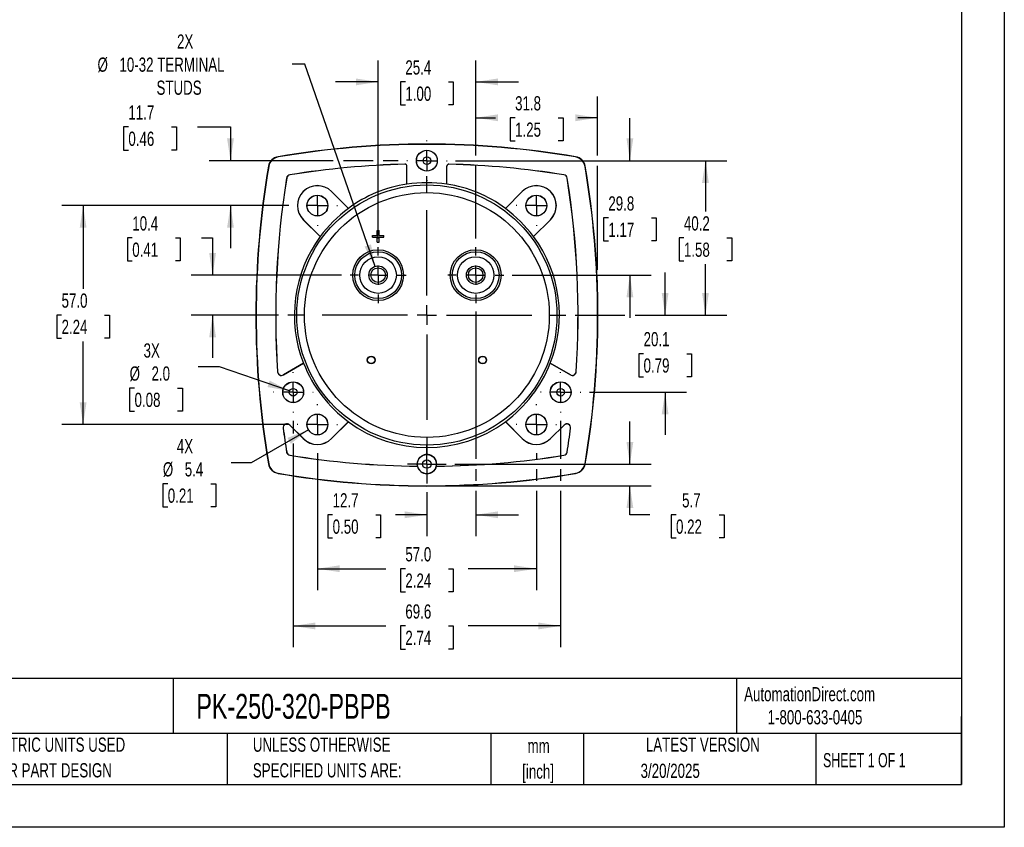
# Model space of a CAD drawing. Header units: millimetres. Extents: x 0 to 489, y 0 to 378.
# Tile 9 of 16: x 233 to 489, y 0 to 210. Entities that reach past the tile are written whole.
import ezdxf

# ---------------------------------------------------------------- set-up
doc = ezdxf.new("R2010")
doc.units = ezdxf.units.MM
doc.header["$LTSCALE"] = 1.75
doc.linetypes.add('CENTERX2', pattern=[20.32, 12.7, -2.54, 2.54, -2.54])
doc.layers.add('CENTER', color=40, linetype='CENTERX2')
doc.layers.add('DIMENSIONS', color=140, linetype='Continuous', lineweight=25)
doc.layers.add('TEXT', color=140, linetype='Continuous', lineweight=25)
doc.styles.add('SLDTEXTSTYLE0', font='TXT', dxfattribs={"width": 0.7})
doc.styles.add('SLDTEXTSTYLE1', font='TXT', dxfattribs={"width": 0.65})
doc.dimstyles.new('SLDDIMSTYLE0', dxfattribs={"dimtxt": 3.776514, "dimasz": 5.7785, "dimexe": 0, "dimexo": 0.0625, "dimgap": 0.944128, "dimtad": 0, "dimtih": 1, "dimtoh": 1, "dimrnd": 1e-09, "dimzin": 4, "dimdsep": 46, "dimtxsty": 'SLDTEXTSTYLE0', "dimsah": 1, "dimcen": 0.09, "dimadec": 0, "dimazin": 1, "dimtfac": 1, "dimtofl": 0, "dimtmove": 0, "dimatfit": 3, "dimfxl": 0, "dimfrac": 2, "dimtolj": 1, "dimtzin": 12, "dimarcsym": 0})
doc.dimstyles.new('SLDDIMSTYLE2', dxfattribs={"dimtxt": 3.776514, "dimasz": 5.7785, "dimexe": 0, "dimexo": 0.0625, "dimgap": 0.944128, "dimtad": 0, "dimtih": 1, "dimtoh": 1, "dimrnd": 1e-09, "dimzin": 12, "dimdsep": 46, "dimtxsty": 'SLDTEXTSTYLE0', "dimsah": 1, "dimcen": 0.09, "dimadec": 0, "dimazin": 3, "dimtfac": 1, "dimtmove": 0, "dimatfit": 0, "dimfxl": 0, "dimfrac": 2, "dimtolj": 1, "dimtzin": 12, "dimarcsym": 0})
doc.dimstyles.new('SLDDIMSTYLE3', dxfattribs={"dimtxt": 3.776514, "dimasz": 5.7785, "dimexe": 0, "dimexo": 0.0625, "dimgap": 0.944128, "dimtad": 0, "dimtih": 1, "dimtoh": 1, "dimrnd": 1e-09, "dimzin": 12, "dimdsep": 46, "dimtxsty": 'SLDTEXTSTYLE0', "dimsah": 1, "dimcen": 0.09, "dimadec": 0, "dimazin": 3, "dimtfac": 1, "dimtofl": 0, "dimtmove": 0, "dimatfit": 3, "dimfxl": 0, "dimfrac": 2, "dimtolj": 1, "dimtzin": 12, "dimarcsym": 0})
doc.dimstyles.new('SLDDIMSTYLE4', dxfattribs={"dimtxt": 3.776514, "dimasz": 5.7785, "dimexe": 0, "dimexo": 0.0625, "dimgap": 0.944128, "dimtad": 0, "dimtih": 1, "dimtoh": 1, "dimrnd": 1e-09, "dimzin": 12, "dimdsep": 46, "dimtxsty": 'SLDTEXTSTYLE0', "dimsah": 1, "dimcen": 0, "dimadec": 0, "dimazin": 3, "dimtfac": 1, "dimtofl": 0, "dimtmove": 0, "dimatfit": 3, "dimfxl": 0, "dimfrac": 2, "dimtolj": 1, "dimtzin": 12, "dimarcsym": 0})
doc.dimstyles.new('SLDDIMSTYLE5', dxfattribs={"dimtxt": 3.776514, "dimasz": 5.7785, "dimexe": 0, "dimexo": 0.0625, "dimgap": 0.944128, "dimtad": 0, "dimtih": 1, "dimtoh": 1, "dimrnd": 1e-09, "dimzin": 12, "dimdsep": 46, "dimtxsty": 'SLDTEXTSTYLE0', "dimsah": 1, "dimcen": 0, "dimadec": 0, "dimazin": 3, "dimtfac": 1, "dimtofl": 0, "dimtmove": 0, "dimatfit": 3, "dimfxl": 0, "dimfrac": 2, "dimtolj": 1, "dimtzin": 12, "dimarcsym": 0})
doc.dimstyles.new('SLDDIMSTYLE6', dxfattribs={"dimtxt": 3.776514, "dimasz": 5.7785, "dimexe": 0, "dimexo": 0.0625, "dimgap": 0.944128, "dimtad": 0, "dimtih": 1, "dimtoh": 1, "dimrnd": 1e-09, "dimzin": 4, "dimdsep": 46, "dimtxsty": 'SLDTEXTSTYLE0', "dimsah": 1, "dimcen": 0, "dimadec": 0, "dimazin": 1, "dimtfac": 1, "dimtofl": 0, "dimtmove": 0, "dimatfit": 3, "dimfxl": 0, "dimfrac": 2, "dimtolj": 1, "dimtzin": 12, "dimarcsym": 0})

# ---------------------------------------------------------------- blocks, each defined once
blk = doc.blocks.new('SW_NOTE_0_1')
at = {"layer": 'TEXT', "color": 0, "linetype": 'CENTERX2', "lineweight": 18, "char_height": 3.704, "attachment_point": 2, "style": 'SLDTEXTSTYLE0'}
for s, insert in [('mm', (4.98, 4.77)), ('[inch]', (4.83, -1.91))]:
    blk.add_mtext(s, dxfattribs=dict(at, insert=insert))
blk = doc.blocks.new('SW_NOTE_0_2')
at = {"layer": 'TEXT', "color": 0, "linetype": 'CENTERX2', "lineweight": 18, "char_height": 3.7042, "attachment_point": 1, "style": 'SLDTEXTSTYLE0'}
for s, insert in [('UNLESS OTHERWISE', (0, 4.77)), ('SPECIFIED UNITS ARE:', (0, -1.91))]:
    blk.add_mtext(s, dxfattribs=dict(at, insert=insert))
blk = doc.blocks.new('SW_NOTE_0_6')
at = {"layer": 'TEXT', "color": 0, "linetype": 'CENTERX2', "lineweight": 18, "char_height": 3.7042, "attachment_point": 1, "style": 'SLDTEXTSTYLE0'}
for s, insert in [('METRIC UNITS USED', (0, 4.77)), ('FOR PART DESIGN', (0, -1.91))]:
    blk.add_mtext(s, dxfattribs=dict(at, insert=insert))
blk = doc.blocks.new('_D_11')
at = {"layer": 'DIMENSIONS'}
for p, q in [((325.93, 153.29), (325.93, 199.65)), ((351.33, 174.91), (351.33, 199.65)), ((325.93, 194.09), (314.82, 194.09)), ((333.02, 194.09), (331.75, 194.09)), ((331.75, 194.09), (331.75, 188.09)), ((344.24, 194.09), (345.51, 194.09)), ((345.51, 194.09), (345.51, 188.09)), ((351.33, 194.09), (362.44, 194.09)), ((331.75, 188.09), (333.02, 188.09)), ((345.51, 188.09), (344.24, 188.09)), ((351.33, 153.29), (351.33, 172.25))]:
    blk.add_line(p, q, dxfattribs=at)
for points in [[(325.93, 194.09), (320.15, 194.98), (320.15, 193.2)], [(351.33, 194.09), (357.11, 193.2), (357.11, 194.98)]]:
    blk.add_solid(points, dxfattribs=at)
at = {"layer": 'DIMENSIONS', "char_height": 3.704, "attachment_point": 1, "style": 'SLDTEXTSTYLE0'}
for s, insert in [('25.4', (333.02, 199.71)), ('1.00', (333.02, 192.87))]:
    blk.add_mtext(s, dxfattribs=dict(at, insert=insert))
blk = doc.blocks.new('_D_12')
at = {"layer": 'DIMENSIONS'}
for p, q in [((351.33, 174.91), (351.33, 190.3)), ((383.08, 174.91), (383.08, 190.3)), ((351.33, 184.75), (356.48, 184.75)), ((361.59, 184.75), (360.32, 184.75)), ((360.32, 184.75), (360.32, 178.74)), ((372.82, 184.75), (374.08, 184.75)), ((374.08, 184.75), (374.08, 178.74)), ((383.08, 184.75), (377.93, 184.75)), ((360.32, 178.74), (361.59, 178.74)), ((374.08, 178.74), (372.82, 178.74)), ((351.33, 153.29), (351.33, 172.25)), ((383.08, 145.11), (383.08, 172.25)), ((383.08, 135.6), (383.08, 142.45))]:
    blk.add_line(p, q, dxfattribs=at)
for points in [[(351.33, 184.75), (357.11, 183.86), (357.11, 185.64)], [(383.08, 184.75), (377.3, 185.64), (377.3, 183.86)]]:
    blk.add_solid(points, dxfattribs=at)
at = {"layer": 'DIMENSIONS', "char_height": 3.704, "attachment_point": 1, "style": 'SLDTEXTSTYLE0'}
for s, insert in [('31.8', (361.59, 190.37)), ('1.25', (361.59, 183.52))]:
    blk.add_mtext(s, dxfattribs=dict(at, insert=insert))
blk = doc.blocks.new('_D_13')
at = {"layer": 'DIMENSIONS'}
for p, q in [((346.09, 173.58), (416.7, 173.58)), ((411.15, 173.58), (411.15, 160.33)), ((405.54, 153.48), (404.27, 153.48)), ((404.27, 153.48), (404.27, 147.48)), ((416.76, 153.48), (418.03, 153.48)), ((418.03, 153.48), (418.03, 147.48)), ((404.27, 147.48), (405.54, 147.48)), ((411.15, 133.38), (411.15, 146.63)), ((418.03, 147.48), (416.76, 147.48)), ((377.26, 133.38), (390.15, 133.38)), ((392.82, 133.38), (416.7, 133.38))]:
    blk.add_line(p, q, dxfattribs=at)
for points in [[(411.15, 173.58), (410.26, 167.8), (412.04, 167.8)], [(411.15, 133.38), (412.04, 139.16), (410.26, 139.16)]]:
    blk.add_solid(points, dxfattribs=at)
at = {"layer": 'DIMENSIONS', "char_height": 3.704, "attachment_point": 1, "style": 'SLDTEXTSTYLE0'}
for s, insert in [('40.2', (405.54, 159.1)), ('1.58', (405.54, 152.25))]:
    blk.add_mtext(s, dxfattribs=dict(at, insert=insert))
blk = doc.blocks.new('_D_14')
at = {"layer": 'DIMENSIONS'}
for p, q in [((391.48, 94.58), (391.48, 105.69)), ((345.91, 94.58), (397.04, 94.58)), ((340.85, 88.93), (397.04, 88.93)), ((391.48, 81.38), (391.48, 88.93)), ((396.68, 81.38), (391.48, 81.38)), ((403.49, 81.38), (402.22, 81.38)), ((402.22, 81.38), (402.22, 75.37)), ((414.71, 81.38), (415.98, 81.38)), ((415.98, 81.38), (415.98, 75.37)), ((402.22, 75.37), (403.49, 75.37)), ((415.98, 75.37), (414.71, 75.37))]:
    blk.add_line(p, q, dxfattribs=at)
for points in [[(391.48, 94.58), (392.37, 100.36), (390.59, 100.36)], [(391.48, 88.93), (390.59, 83.15), (392.37, 83.15)]]:
    blk.add_solid(points, dxfattribs=at)
at = {"layer": 'DIMENSIONS', "char_height": 3.704, "attachment_point": 1, "style": 'SLDTEXTSTYLE0'}
for s, insert in [('5.7', (405.06, 87)), ('0.22', (403.49, 80.15))]:
    blk.add_mtext(s, dxfattribs=dict(at, insert=insert))
blk = doc.blocks.new('_D_15')
at = {"layer": 'DIMENSIONS'}
for p, q in [((303.81, 105.82), (303.81, 102.57)), ((373.44, 105.8), (373.44, 95.91)), ((303.81, 99.9), (303.81, 46.87)), ((373.44, 93.25), (373.44, 90.26)), ((373.44, 87.6), (373.44, 46.87)), ((303.81, 52.43), (327.9, 52.43)), ((333.02, 52.43), (331.75, 52.43)), ((331.75, 52.43), (331.75, 46.43)), ((344.24, 52.43), (345.51, 52.43)), ((345.51, 52.43), (345.51, 46.43)), ((373.44, 52.43), (349.36, 52.43)), ((331.75, 46.43), (333.02, 46.43)), ((345.51, 46.43), (344.24, 46.43))]:
    blk.add_line(p, q, dxfattribs=at)
for points in [[(303.81, 52.43), (309.59, 51.54), (309.59, 53.32)], [(373.44, 52.43), (367.66, 53.32), (367.66, 51.54)]]:
    blk.add_solid(points, dxfattribs=at)
at = {"layer": 'DIMENSIONS', "char_height": 3.704, "attachment_point": 1, "style": 'SLDTEXTSTYLE0'}
for s, insert in [('69.6', (333.02, 58.05)), ('2.74', (333.02, 51.2))]:
    blk.add_mtext(s, dxfattribs=dict(at, insert=insert))
blk = doc.blocks.new('_D_16')
at = {"layer": 'DIMENSIONS'}
for p, q in [((260.91, 182.36), (259.64, 182.36)), ((259.64, 182.36), (259.64, 176.36)), ((272.13, 182.36), (273.4, 182.36)), ((273.4, 182.36), (273.4, 176.36)), ((278.94, 182.36), (287.5, 182.36)), ((287.5, 182.36), (287.5, 173.58)), ((259.64, 176.36), (260.91, 176.36)), ((273.4, 176.36), (272.13, 176.36)), ((314.22, 173.58), (281.94, 173.58)), ((324.6, 173.58), (316.89, 173.58)), ((331.17, 173.58), (327.26, 173.58)), ((302.65, 161.88), (281.94, 161.88)), ((287.5, 161.88), (287.5, 150.77))]:
    blk.add_line(p, q, dxfattribs=at)
for points in [[(287.5, 173.58), (288.39, 179.36), (286.61, 179.36)], [(287.5, 161.88), (286.61, 156.1), (288.39, 156.1)]]:
    blk.add_solid(points, dxfattribs=at)
at = {"layer": 'DIMENSIONS', "char_height": 3.704, "attachment_point": 1, "style": 'SLDTEXTSTYLE0'}
for s, insert in [('11.7', (260.91, 187.98)), ('0.46', (260.91, 181.14))]:
    blk.add_mtext(s, dxfattribs=dict(at, insert=insert))
blk = doc.blocks.new('_D_17')
at = {"layer": 'DIMENSIONS'}
for p, q in [((310.13, 97.4), (310.13, 61.78)), ((367.13, 97.4), (367.13, 95.91)), ((367.13, 93.25), (367.13, 90.26)), ((367.13, 87.6), (367.13, 61.78)), ((310.13, 67.33), (327.9, 67.33)), ((333.02, 67.33), (331.75, 67.33)), ((331.75, 67.33), (331.75, 61.33)), ((344.24, 67.33), (345.51, 67.33)), ((345.51, 67.33), (345.51, 61.33)), ((367.13, 67.33), (349.36, 67.33)), ((331.75, 61.33), (333.02, 61.33)), ((345.51, 61.33), (344.24, 61.33))]:
    blk.add_line(p, q, dxfattribs=at)
for points in [[(310.13, 67.33), (315.91, 66.45), (315.91, 68.22)], [(367.13, 67.33), (361.35, 68.22), (361.35, 66.45)]]:
    blk.add_solid(points, dxfattribs=at)
at = {"layer": 'DIMENSIONS', "char_height": 3.704, "attachment_point": 1, "style": 'SLDTEXTSTYLE0'}
for s, insert in [('57.0', (333.02, 72.95)), ('2.24', (333.02, 66.11))]:
    blk.add_mtext(s, dxfattribs=dict(at, insert=insert))
blk = doc.blocks.new('_D_18')
at = {"layer": 'DIMENSIONS'}
for p, q in [((351.33, 134.27), (351.33, 95.91)), ((351.33, 93.25), (351.33, 90.26)), ((338.63, 87.3), (338.63, 75.82)), ((351.33, 87.6), (351.33, 75.82)), ((314.09, 81.38), (312.83, 81.38)), ((312.83, 81.38), (312.83, 75.37)), ((325.32, 81.38), (326.58, 81.38)), ((326.58, 81.38), (326.58, 75.37)), ((338.63, 81.38), (330.43, 81.38)), ((351.33, 81.38), (362.44, 81.38)), ((312.83, 75.37), (314.09, 75.37)), ((326.58, 75.37), (325.32, 75.37))]:
    blk.add_line(p, q, dxfattribs=at)
for points in [[(338.63, 81.38), (332.85, 82.26), (332.85, 80.49)], [(351.33, 81.38), (357.11, 80.49), (357.11, 82.26)]]:
    blk.add_solid(points, dxfattribs=at)
at = {"layer": 'DIMENSIONS', "char_height": 3.704, "attachment_point": 1, "style": 'SLDTEXTSTYLE0'}
for s, insert in [('12.7', (314.09, 87)), ('0.50', (314.09, 80.15))]:
    blk.add_mtext(s, dxfattribs=dict(at, insert=insert))
blk = doc.blocks.new('_D_19')
at = {"layer": 'DIMENSIONS'}
for p, q in [((306.83, 198.67), (303.59, 198.67)), ((325.14, 146.05), (306.83, 198.67))]:
    blk.add_line(p, q, dxfattribs=at)
blk.add_solid([(325.14, 146.05), (324.08, 151.8), (322.4, 151.21)], dxfattribs=at)
at = {"layer": 'DIMENSIONS', "attachment_point": 1, "style": 'SLDTEXTSTYLE0'}
for s, insert, char_height in [('2X', (273.58, 206.45), 3.704), ('%%c', (252.88, 200.44), 3.704), ('10-32 TERMINAL', (258.59, 200.44), 3.7042), ('STUDS', (268.24, 194.44), 3.704)]:
    blk.add_mtext(s, dxfattribs=dict(at, insert=insert, char_height=char_height))
blk = doc.blocks.new('_D_20')
at = {"layer": 'DIMENSIONS'}
for p, q in [((307.77, 103.52), (292.9, 94.93)), ((292.9, 94.93), (287.71, 94.93)), ((271.17, 89.45), (269.9, 89.45)), ((269.9, 89.45), (269.9, 83.45)), ((282.39, 89.45), (283.66, 89.45)), ((283.66, 89.45), (283.66, 83.45)), ((269.9, 83.45), (271.17, 83.45)), ((283.66, 83.45), (282.39, 83.45))]:
    blk.add_line(p, q, dxfattribs=at)
blk.add_solid([(307.77, 103.52), (302.33, 101.4), (303.21, 99.86)], dxfattribs=at)
at = {"layer": 'DIMENSIONS', "char_height": 3.704, "attachment_point": 1, "style": 'SLDTEXTSTYLE0'}
for s, insert in [('4X', (273.52, 101.07)), ('%%c', (269.89, 95.07)), ('5.4', (275.59, 95.07)), ('0.21', (271.17, 88.22))]:
    blk.add_mtext(s, dxfattribs=dict(at, insert=insert))
blk = doc.blocks.new('_D_21')
at = {"layer": 'DIMENSIONS'}
for p, q in [((391.48, 173.58), (391.48, 184.69)), ((346.09, 173.58), (397.04, 173.58)), ((385.87, 158.68), (384.6, 158.68)), ((384.6, 158.68), (384.6, 152.68)), ((397.09, 158.68), (398.36, 158.68)), ((398.36, 158.68), (398.36, 152.68)), ((384.6, 152.68), (385.87, 152.68)), ((398.36, 152.68), (397.09, 152.68)), ((360.84, 143.78), (397.04, 143.78)), ((391.48, 143.78), (391.48, 132.67))]:
    blk.add_line(p, q, dxfattribs=at)
for points in [[(391.48, 173.58), (392.37, 179.36), (390.59, 179.36)], [(391.48, 143.78), (390.59, 138), (392.37, 138)]]:
    blk.add_solid(points, dxfattribs=at)
at = {"layer": 'DIMENSIONS', "char_height": 3.704, "attachment_point": 1, "style": 'SLDTEXTSTYLE0'}
for s, insert in [('29.8', (385.87, 164.3)), ('1.17', (385.87, 157.45))]:
    blk.add_mtext(s, dxfattribs=dict(at, insert=insert))
blk = doc.blocks.new('_D_22')
at = {"layer": 'DIMENSIONS'}
for p, q in [((302.65, 161.88), (243.57, 161.88)), ((249.13, 161.88), (249.13, 140.23)), ((243.52, 133.38), (242.25, 133.38)), ((242.25, 133.38), (242.25, 127.38)), ((254.74, 133.38), (256.01, 133.38)), ((256.01, 133.38), (256.01, 127.38)), ((242.25, 127.38), (243.52, 127.38)), ((249.13, 104.88), (249.13, 126.53)), ((256.01, 127.38), (254.74, 127.38)), ((302.65, 104.88), (243.57, 104.88))]:
    blk.add_line(p, q, dxfattribs=at)
for points in [[(249.13, 161.88), (248.24, 156.1), (250.02, 156.1)], [(249.13, 104.88), (250.02, 110.66), (248.24, 110.66)]]:
    blk.add_solid(points, dxfattribs=at)
at = {"layer": 'DIMENSIONS', "char_height": 3.704, "attachment_point": 1, "style": 'SLDTEXTSTYLE0'}
for s, insert in [('57.0', (243.52, 139)), ('2.24', (243.52, 132.15))]:
    blk.add_mtext(s, dxfattribs=dict(at, insert=insert))
blk = doc.blocks.new('_D_23')
at = {"layer": 'DIMENSIONS'}
for p, q in [((261.93, 153.48), (260.66, 153.48)), ((260.66, 153.48), (260.66, 147.48)), ((273.15, 153.48), (274.42, 153.48)), ((274.42, 153.48), (274.42, 147.48)), ((279.96, 153.48), (282.84, 153.48)), ((282.84, 153.48), (282.84, 143.78)), ((260.66, 147.48), (261.93, 147.48)), ((274.42, 147.48), (273.15, 147.48)), ((316.42, 143.78), (277.28, 143.78)), ((299.99, 133.38), (277.28, 133.38)), ((282.84, 133.38), (282.84, 122.27))]:
    blk.add_line(p, q, dxfattribs=at)
for points in [[(282.84, 143.78), (283.73, 149.56), (281.95, 149.56)], [(282.84, 133.38), (281.95, 127.6), (283.73, 127.6)]]:
    blk.add_solid(points, dxfattribs=at)
at = {"layer": 'DIMENSIONS', "char_height": 3.704, "attachment_point": 1, "style": 'SLDTEXTSTYLE0'}
for s, insert in [('10.4', (261.93, 159.1)), ('0.41', (261.93, 152.25))]:
    blk.add_mtext(s, dxfattribs=dict(at, insert=insert))
blk = doc.blocks.new('_D_24')
at = {"layer": 'DIMENSIONS'}
for p, q in [((400.65, 133.38), (400.65, 144.49)), ((377.26, 133.38), (390.15, 133.38)), ((392.82, 133.38), (406.2, 133.38)), ((395.04, 123.33), (393.77, 123.33)), ((393.77, 123.33), (393.77, 117.33)), ((406.26, 123.33), (407.53, 123.33)), ((407.53, 123.33), (407.53, 117.33)), ((393.77, 117.33), (395.04, 117.33)), ((407.53, 117.33), (406.26, 117.33)), ((380.93, 113.28), (406.2, 113.28)), ((400.65, 113.28), (400.65, 102.17))]:
    blk.add_line(p, q, dxfattribs=at)
for points in [[(400.65, 133.38), (401.54, 139.16), (399.76, 139.16)], [(400.65, 113.28), (399.76, 107.5), (401.54, 107.5)]]:
    blk.add_solid(points, dxfattribs=at)
at = {"layer": 'DIMENSIONS', "char_height": 3.704, "attachment_point": 1, "style": 'SLDTEXTSTYLE0'}
for s, insert in [('20.1', (395.04, 128.95)), ('0.79', (395.04, 122.1))]:
    blk.add_mtext(s, dxfattribs=dict(at, insert=insert))
blk = doc.blocks.new('_D_25')
at = {"layer": 'DIMENSIONS'}
for p, q in [((284.65, 119.87), (279.06, 119.87)), ((302.87, 113.61), (284.65, 119.87)), ((262.52, 114.39), (261.25, 114.39)), ((261.25, 114.39), (261.25, 108.39)), ((273.74, 114.39), (275.01, 114.39)), ((275.01, 114.39), (275.01, 108.39)), ((261.25, 108.39), (262.52, 108.39)), ((275.01, 108.39), (273.74, 108.39))]:
    blk.add_line(p, q, dxfattribs=at)
blk.add_solid([(302.87, 113.61), (297.69, 116.33), (297.12, 114.64)], dxfattribs=at)
at = {"layer": 'DIMENSIONS', "char_height": 3.704, "attachment_point": 1, "style": 'SLDTEXTSTYLE0'}
for s, insert in [('3X', (264.87, 126.01)), ('%%c', (261.24, 120.01)), ('2.0', (266.94, 120.01)), ('0.08', (262.52, 113.16))]:
    blk.add_mtext(s, dxfattribs=dict(at, insert=insert))
blk = doc.blocks.new('SW_CENTERMARKSYMBOL_0')
at = {"layer": 'CENTER', "color": 0}
for p, q in [((0, 5.08), (0, 36.41)), ((-5.08, 0), (-36.41, 0)), ((0, 0), (-2.54, 0)), ((0, 0), (0, 2.54)), ((0, 0), (0, -2.54)), ((0, 0), (2.54, 0)), ((5.08, 0), (36.41, 0)), ((0, -5.08), (0, -36.41))]:
    blk.add_line(p, q, dxfattribs=at)
blk = doc.blocks.new('SW_CENTERMARKSYMBOL_1')
at = {"layer": 'CENTER', "color": 0}
for p, q in [((0, 5.08), (0, 7.29)), ((-5.08, 0), (-7.29, 0)), ((0, 0), (-2.54, 0)), ((0, 0), (0, 2.54)), ((0, 0), (0, -2.54)), ((0, 0), (2.54, 0)), ((5.08, 0), (7.29, 0)), ((0, -5.08), (0, -7.29))]:
    blk.add_line(p, q, dxfattribs=at)
blk = doc.blocks.new('SW_CENTERMARKSYMBOL_2')
at = {"layer": 'CENTER', "color": 0}
for p, q in [((0, 5.08), (0, 7.29)), ((-5.08, 0), (-7.29, 0)), ((0, 0), (-2.54, 0)), ((0, 0), (0, 2.54)), ((0, 0), (0, -2.54)), ((0, 0), (2.54, 0)), ((5.08, 0), (7.29, 0)), ((0, -5.08), (0, -7.29))]:
    blk.add_line(p, q, dxfattribs=at)
blk = doc.blocks.new('SW_CENTERMARKSYMBOL_3')
at = {"layer": 'CENTER', "color": 0}
for p, q in [((0, 5.08), (0, 5.26)), ((-5.08, 0), (-5.26, 0)), ((0, 0), (-2.54, 0)), ((0, 0), (0, 2.54)), ((0, 0), (0, -2.54)), ((0, 0), (2.54, 0)), ((5.08, 0), (5.26, 0)), ((0, -5.08), (0, -5.26))]:
    blk.add_line(p, q, dxfattribs=at)
blk = doc.blocks.new('SW_CENTERMARKSYMBOL_4')
at = {"layer": 'CENTER', "color": 0}
for p, q in [((0, 5.08), (0, 5.24)), ((-5.08, 0), (-5.24, 0)), ((0, 0), (-2.54, 0)), ((0, 0), (0, 2.54)), ((0, 0), (0, -2.54)), ((0, 0), (2.54, 0)), ((5.08, 0), (5.24, 0)), ((0, -5.08), (0, -5.24))]:
    blk.add_line(p, q, dxfattribs=at)
blk = doc.blocks.new('SW_CENTERMARKSYMBOL_5')
at = {"layer": 'CENTER', "color": 0}
for p, q in [((0, 5.08), (0, 5.26)), ((-5.08, 0), (-5.26, 0)), ((0, 0), (-2.54, 0)), ((0, 0), (0, 2.54)), ((0, 0), (0, -2.54)), ((0, 0), (2.54, 0)), ((5.08, 0), (5.26, 0)), ((0, -5.08), (0, -5.26))]:
    blk.add_line(p, q, dxfattribs=at)
blk = doc.blocks.new('SW_CENTERMARKSYMBOL_6')
at = {"layer": 'CENTER', "color": 0}
for p, q in [((0, 5.08), (0, 5.26)), ((-5.08, 0), (-5.26, 0)), ((0, 0), (-2.54, 0)), ((0, 0), (0, 2.54)), ((0, 0), (0, -2.54)), ((0, 0), (2.54, 0)), ((5.08, 0), (5.26, 0)), ((0, -5.08), (0, -5.26))]:
    blk.add_line(p, q, dxfattribs=at)
blk = doc.blocks.new('SW_CENTERMARKSYMBOL_7')
at = {"layer": 'CENTER', "color": 0}
for p, q in [((0, 5.08), (0, 5.24)), ((-5.08, 0), (-5.24, 0)), ((0, 0), (-2.54, 0)), ((0, 0), (0, 2.54)), ((0, 0), (0, -2.54)), ((0, 0), (2.54, 0)), ((5.08, 0), (5.24, 0)), ((0, -5.08), (0, -5.24))]:
    blk.add_line(p, q, dxfattribs=at)
blk = doc.blocks.new('SW_CENTERMARKSYMBOL_8')
at = {"layer": 'CENTER', "color": 0}
for p, q in [((0, 5.08), (0, 5.26)), ((-5.08, 0), (-5.26, 0)), ((0, 0), (-2.54, 0)), ((0, 0), (0, 2.54)), ((0, 0), (0, -2.54)), ((0, 0), (2.54, 0)), ((5.08, 0), (5.26, 0)), ((0, -5.08), (0, -5.26))]:
    blk.add_line(p, q, dxfattribs=at)
blk = doc.blocks.new('SW_CENTERMARKSYMBOL_9')
at = {"layer": 'CENTER', "color": 0}
for p, q in [((0, 2.54), (0, 5.06)), ((-2.54, 0), (-5.06, 0)), ((0, 0), (-2.54, 0)), ((0, 0), (0, 2.54)), ((0, 0), (0, -2.54)), ((0, 0), (2.54, 0)), ((2.54, 0), (5.06, 0)), ((0, -2.54), (0, -5.06))]:
    blk.add_line(p, q, dxfattribs=at)
blk = doc.blocks.new('SW_CENTERMARKSYMBOL_10')
at = {"layer": 'CENTER', "color": 0}
for p, q in [((0, 5.08), (0, 5.26)), ((-5.08, 0), (-5.26, 0)), ((0, 0), (-2.54, 0)), ((0, 0), (0, 2.54)), ((0, 0), (0, -2.54)), ((0, 0), (2.54, 0)), ((5.08, 0), (5.26, 0)), ((0, -5.08), (0, -5.26))]:
    blk.add_line(p, q, dxfattribs=at)

msp = doc.modelspace()

# ---------------------------------------------------------------- linework, layer by layer
at = {"color": 7, "linetype": 'Continuous'}
for p, q in [((488.954, 377.83), (488.954, 0.005)), ((488.954, 0.005), (0.004, 0.005))]:
    msp.add_line(p, q, dxfattribs=at)
for p, q in [((299.913, 174.548), (299.902, 174.616)), ((377.345, 174.548), (377.357, 174.616)), ((297.393, 172.108), (297.461, 172.096)), ((332.916, 172.675), (332.917, 172.658)), ((333.447, 172.158), (333.429, 172.158)), ((333.429, 167.482), (333.429, 172.158)), ((333.447, 167.45), (333.447, 172.158)), ((343.812, 167.45), (343.812, 172.158)), ((343.829, 172.158), (343.812, 172.158)), ((343.829, 167.482), (343.829, 172.158)), ((344.342, 172.658), (344.342, 172.675)), ((379.797, 172.096), (379.865, 172.108)), ((302.955, 169.883), (302.952, 169.9)), ((374.306, 169.9), (374.303, 169.883)), ((302.109, 169.057), (302.126, 169.054)), ((333.447, 167.45), (333.429, 167.482)), ((343.829, 167.482), (343.812, 167.45)), ((375.132, 169.054), (375.149, 169.057)), ((313.806, 165.557), (313.794, 165.545)), ((318.203, 161.136), (313.794, 165.545)), ((313.806, 165.557), (318.192, 161.171)), ((359.055, 161.136), (363.464, 165.545)), ((359.066, 161.171), (363.452, 165.557)), ((363.464, 165.545), (363.452, 165.557)), ((318.192, 161.171), (318.203, 161.136)), ((359.055, 161.136), (359.066, 161.171)), ((306.464, 158.216), (306.452, 158.203)), ((310.838, 153.817), (306.452, 158.203)), ((310.874, 153.806), (306.464, 158.216)), ((366.385, 153.806), (370.794, 158.216)), ((370.806, 158.203), (366.42, 153.817)), ((370.806, 158.203), (370.794, 158.216)), ((310.874, 153.806), (310.838, 153.817)), ((324.429, 153.63), (324.429, 154.13)), ((324.429, 154.13), (325.679, 154.13)), ((325.679, 154.13), (325.679, 155.38)), ((325.679, 155.38), (326.179, 155.38)), ((326.179, 154.13), (326.179, 155.38)), ((326.179, 154.13), (327.429, 154.13)), ((327.429, 153.63), (327.429, 154.13)), ((366.42, 153.817), (366.385, 153.806)), ((324.429, 153.63), (325.679, 153.63)), ((325.679, 152.38), (325.679, 153.63)), ((325.679, 152.38), (326.179, 152.38)), ((326.179, 153.63), (327.429, 153.63)), ((326.179, 152.38), (326.179, 153.63)), ((301.262, 117.811), (306.496, 120.832)), ((306.533, 120.834), (301.271, 117.796)), ((306.496, 120.832), (306.533, 120.834)), ((370.726, 120.834), (370.763, 120.832)), ((375.987, 117.796), (370.726, 120.834)), ((370.763, 120.832), (375.996, 117.811)), ((299.747, 118.61), (299.765, 118.611)), ((377.494, 118.611), (377.511, 118.61)), ((301.262, 117.811), (301.271, 117.796)), ((375.987, 117.796), (375.996, 117.811)), ((313.794, 101.216), (318.203, 105.625)), ((318.192, 105.589), (313.806, 101.203)), ((318.203, 105.625), (318.192, 105.589)), ((359.066, 105.589), (359.055, 105.625)), ((359.055, 105.625), (363.464, 101.216)), ((359.066, 105.589), (363.452, 101.203)), ((301.22, 103.899), (301.202, 103.897)), ((302.931, 104.749), (302.918, 104.737)), ((306.452, 101.203), (302.918, 104.737)), ((302.931, 104.749), (306.464, 101.216)), ((370.794, 101.216), (374.328, 104.749)), ((374.34, 104.737), (370.806, 101.203)), ((374.34, 104.737), (374.328, 104.749)), ((376.038, 103.899), (376.056, 103.897)), ((306.464, 101.216), (306.452, 101.203)), ((313.794, 101.216), (313.806, 101.203)), ((363.452, 101.203), (363.464, 101.216)), ((370.794, 101.216), (370.806, 101.203)), ((302.126, 97.706), (302.109, 97.703)), ((375.149, 97.703), (375.132, 97.706)), ((302.952, 96.86), (302.955, 96.878)), ((374.303, 96.878), (374.306, 96.86)), ((297.461, 94.664), (297.393, 94.653)), ((336.186, 94.043), (336.172, 94.026)), ((341.087, 94.026), (341.073, 94.043)), ((379.797, 94.664), (379.865, 94.653)), ((299.913, 92.212), (299.902, 92.144)), ((377.345, 92.212), (377.357, 92.144))]:
    msp.add_line(p, q)
for centre, radius in [((338.629, 173.58), 2.719), ((338.629, 173.58), 2.7), ((338.629, 173.58), 1), ((338.629, 133.38), 33.873), ((338.629, 133.383), 31.873), ((310.129, 161.88), 2.719), ((310.129, 161.88), 2.7), ((367.129, 161.88), 2.719), ((367.129, 161.88), 2.7), ((325.929, 143.78), 6.611), ((325.929, 143.78), 6.1), ((351.329, 143.78), 6.611), ((351.329, 143.78), 6.1), ((325.929, 143.78), 4.75), ((325.929, 143.78), 2.4), ((351.329, 143.78), 4.75), ((351.329, 143.78), 2.4), ((325.929, 143.78), 1.9), ((351.329, 143.78), 1.9), ((324.129, 121.68), 1.015), ((324.129, 121.68), 0.95), ((353.129, 121.68), 1.015), ((353.129, 121.68), 0.95), ((303.815, 113.28), 2.719), ((303.815, 113.28), 2.7), ((373.443, 113.28), 2.719), ((373.443, 113.28), 2.7), ((303.815, 113.28), 1), ((373.443, 113.28), 1), ((310.129, 104.88), 2.719), ((310.129, 104.88), 2.7), ((367.129, 104.88), 2.719), ((367.129, 104.88), 2.7), ((338.629, 94.58), 2.5), ((338.629, 94.58), 1.1)]:
    msp.add_circle(centre, radius)
for centre, radius, start, end in [((338.629, -52.17), 230.069, 80.30927, 99.69073), ((338.629, -52.17), 230, 80.30927, 99.69073), ((300.418, 171.591), 3.069, 99.69073, 170.30927), ((300.418, 171.591), 3, 99.69073, 170.30927), ((376.84, 171.591), 3, 9.69073, 80.30927), ((376.84, 171.591), 3.069, 9.69073, 80.30927), ((524.179, 133.38), 230.069, 170.30927, 189.69073), ((524.179, 133.38), 230, 170.30927, 189.69073), ((338.629, -52.17), 224.917, 91.45549, 99.12688), ((338.629, -52.17), 224.9, 91.45549, 99.12688), ((332.929, 172.158), 0.517, 0, 91.4388), ((332.929, 172.158), 0.5, 0, 91.43822), ((344.329, 172.158), 0.517, 88.5612, 180), ((344.329, 172.158), 0.5, 88.56178, 180), ((338.629, -52.17), 224.917, 80.87312, 88.54451), ((338.629, -52.17), 224.9, 80.87312, 88.54451), ((153.079, 133.38), 230, 350.30927, 9.69073), ((153.079, 133.38), 230.069, 350.30927, 9.69073), ((303.114, 168.895), 1.017, 99.12688, 170.87312), ((303.114, 168.895), 1, 99.12688, 170.87312), ((374.144, 168.895), 1, 9.12688, 80.87312), ((374.144, 168.895), 1.017, 9.12688, 80.87312), ((524.179, 133.38), 224.917, 170.87312, 183.76525), ((524.179, 133.38), 224.9, 170.87312, 183.76525), ((310.129, 161.88), 5.2, 45, 225), ((310.129, 161.88), 5.183, 45, 225), ((338.629, 133.38), 34.497, 98.66981, 126.33019), ((338.629, 133.38), 34.462, 81.3507, 98.6493), ((338.629, 133.38), 34.497, 53.66981, 81.33019), ((367.129, 161.88), 5.2, 315, 135), ((367.129, 161.88), 5.183, 315, 135), ((153.079, 133.38), 224.9, 356.23475, 9.12688), ((153.079, 133.38), 224.917, 356.23475, 9.12688), ((338.629, 133.38), 34.462, 126.3507, 143.6493), ((338.629, 133.38), 34.462, 36.3507, 53.6493), ((338.629, 133.38), 34.497, 143.66981, 201.33019), ((338.629, 133.38), 34.497, 338.66981, 36.33019), ((338.629, 133.38), 34.462, 201.3507, 233.6493), ((338.629, 133.38), 34.462, 306.3507, 338.6493), ((300.762, 118.677), 1.017, 183.76533, 300), ((300.762, 118.677), 1, 183.76533, 300), ((376.496, 118.677), 1.017, 240, 356.23467), ((376.496, 118.677), 1, 240, 356.23467), ((338.629, 133.38), 34.497, 233.66981, 306.33019), ((302.211, 104.03), 1.017, 45, 187.53235), ((524.179, 133.38), 224.917, 187.53235, 189.12688), ((302.211, 104.03), 1, 45, 187.53235), ((524.179, 133.38), 224.9, 187.53235, 189.12688), ((375.047, 104.03), 1.017, 352.46765, 135), ((375.047, 104.03), 1, 352.46765, 135), ((153.079, 133.38), 224.9, 350.87312, 352.46765), ((153.079, 133.38), 224.917, 350.87312, 352.46765), ((310.129, 104.88), 5.2, 225, 315), ((310.129, 104.88), 5.183, 225, 315), ((367.129, 104.88), 5.2, 225, 315), ((367.129, 104.88), 5.183, 225, 315), ((303.114, 97.865), 1.017, 189.12688, 260.87312), ((303.114, 97.865), 1, 189.12688, 260.87312), ((374.144, 97.865), 1, 279.12688, 350.87312), ((374.144, 97.865), 1.017, 279.12688, 350.87312), ((338.629, 318.93), 224.917, 260.87312, 269.37395), ((338.629, 318.93), 224.9, 260.87312, 269.37748), ((338.629, 94.58), 2.502, 347.61143, 192.38857), ((338.629, 318.93), 224.9, 270.62252, 279.12688), ((338.629, 318.93), 224.917, 270.62605, 279.12688), ((300.418, 95.169), 3.069, 189.69073, 260.30927), ((300.418, 95.169), 3, 189.69073, 260.30927), ((338.629, 94.58), 2.519, 192.70446, 347.29554), ((376.84, 95.169), 3, 279.69073, 350.30927), ((376.84, 95.169), 3.069, 279.69073, 350.30927), ((338.629, 318.93), 230.069, 260.30927, 279.69073), ((338.629, 318.93), 230, 260.30927, 279.69073)]:
    msp.add_arc(centre, radius, start, end)
at = {"layer": 'TEXT'}
for p, q in [((477.837, 366.712), (477.837, 11.112)), ((477.837, 38.721), (11.112, 38.721)), ((272.578, 38.721), (272.578, 24.447)), ((419.257, 38.721), (419.257, 24.447)), ((477.837, 11.112), (477.837, 28.892)), ((477.837, 24.447), (11.112, 24.447)), ((286.615, 24.447), (286.615, 11.112)), ((355.293, 24.447), (355.293, 11.112)), ((379.421, 24.447), (379.421, 11.112)), ((439.86, 24.447), (439.86, 11.112)), ((11.112, 11.112), (477.837, 11.112))]:
    msp.add_line(p, q, dxfattribs=at)

# ---------------------------------------------------------------- block references
at = {"layer": 'CENTER'}
for name, p in [('SW_CENTERMARKSYMBOL_4', (338.629, 173.58)), ('SW_CENTERMARKSYMBOL_0', (338.629, 133.38)), ('SW_CENTERMARKSYMBOL_3', (310.129, 161.88)), ('SW_CENTERMARKSYMBOL_5', (367.129, 161.88)), ('SW_CENTERMARKSYMBOL_2', (325.929, 143.78)), ('SW_CENTERMARKSYMBOL_1', (351.329, 143.78)), ('SW_CENTERMARKSYMBOL_7', (303.815, 113.28)), ('SW_CENTERMARKSYMBOL_6', (373.443, 113.28)), ('SW_CENTERMARKSYMBOL_8', (310.129, 104.88)), ('SW_CENTERMARKSYMBOL_10', (367.129, 104.88)), ('SW_CENTERMARKSYMBOL_9', (338.629, 94.58))]:
    msp.add_blockref(name, p, dxfattribs=at)
at = {"layer": 'TEXT', "linetype": 'CENTERX2', "lineweight": 18}
for name, p in [('SW_NOTE_0_6', (224.837, 18.612)), ('SW_NOTE_0_2', (293.314, 18.612)), ('SW_NOTE_0_1', (362.751, 18.284))]:
    msp.add_blockref(name, p, dxfattribs=at)

# ---------------------------------------------------------------- texts
for s, insert, char_height, attachment_point, style in [('AutomationDirect.com', (421.216, 36.534), 3.70417, 1, 'SLDTEXTSTYLE0'), ('PK-250-320-PBPB', (278.614, 34.751), 6.48229, 1, 'SLDTEXTSTYLE0'), ('1-800-633-0405', (427.335, 30.515), 3.70417, 1, 'SLDTEXTSTYLE0'), ('LATEST VERSION', (410.466, 23.387), 3.70417, 2, 'SLDTEXTSTYLE0'), ('SHEET 1 OF 1', (441.772, 19.34), 3.70417, 1, 'SLDTEXTSTYLE1'), ('3/20/2025', (401.978, 16.571), 3.7042, 2, 'SLDTEXTSTYLE0')]:
    msp.add_mtext(s, dxfattribs=dict(at, insert=insert, char_height=char_height, attachment_point=attachment_point, style=style))

# ---------------------------------------------------------------- dimensions: what is measured, and where the dimension line sits
at = {"layer": 'DIMENSIONS'}
dim = msp.add_diameter_dim_2p(p1=(326.718, 141.513), p2=(325.14, 146.047), text='2X\\P%%c10-32 TERMINAL\\PSTUDS', dimstyle='SLDDIMSTYLE4', override={"dimpost": '<>'}, dxfattribs=at)
dim.commit()
dim.dimension.update_dxf_attribs({"geometry": '_D_19', "text_midpoint": (276.846, 198.67), "dimtype": 163})
for base, p1, p2, dimstyle, picture, middle in [((351.329, 194.093), (325.929, 151.07), (351.329, 151.07), 'SLDDIMSTYLE2', '_D_11', (338.629, 194.093)), ((383.079, 184.747), (351.329, 151.07), (383.079, 133.38), 'SLDDIMSTYLE3', '_D_12', (367.204, 184.747)), ((338.629, 81.376), (351.329, 136.49), (338.629, 89.521), 'SLDDIMSTYLE2', '_D_18', (319.705, 81.376)), ((373.443, 52.43), (303.815, 108.04), (373.443, 108.021), 'SLDDIMSTYLE3', '_D_15', (338.629, 52.43)), ((367.129, 67.334), (310.129, 99.621), (367.129, 99.621), 'SLDDIMSTYLE0', '_D_17', (338.629, 67.334))]:
    dim = msp.add_linear_dim(base=base, p1=p1, p2=p2, dimstyle=dimstyle, dxfattribs=at)
    dim.commit()
    dim.dimension.update_dxf_attribs({"geometry": picture, "text_midpoint": middle, "dimtype": 160})
for base, p1, p2, dimstyle, picture, middle in [((287.5, 161.88), (333.389, 173.58), (304.87, 161.88), 'SLDDIMSTYLE2', '_D_16', (287.5, 182.364)), ((391.484, 173.58), (358.619, 143.78), (343.869, 173.58), 'SLDDIMSTYLE2', '_D_21', (391.484, 158.68)), ((411.148, 133.38), (343.869, 173.58), (375.042, 133.38), 'SLDDIMSTYLE3', '_D_13', (411.148, 153.48)), ((249.129, 104.88), (304.87, 161.88), (304.87, 104.88), 'SLDDIMSTYLE0', '_D_22', (249.129, 133.38)), ((282.84, 133.38), (318.639, 143.78), (302.216, 133.38), 'SLDDIMSTYLE2', '_D_23', (282.84, 153.48)), ((400.648, 133.38), (378.703, 113.28), (375.042, 133.38), 'SLDDIMSTYLE2', '_D_24', (400.648, 123.33)), ((391.484, 88.93), (343.688, 94.58), (338.629, 88.93), 'SLDDIMSTYLE2', '_D_14', (391.484, 81.376))]:
    dim = msp.add_linear_dim(base=base, p1=p1, p2=p2, angle=90, dimstyle=dimstyle, dxfattribs=at)
    dim.commit()
    dim.dimension.update_dxf_attribs({"geometry": picture, "text_midpoint": middle, "dimtype": 160})
for p1, p2, text, dimstyle, picture, middle in [((304.761, 112.955), (302.869, 113.605), '3X\\P<>', 'SLDDIMSTYLE6', '_D_25', (268.133, 117.39)), ((312.484, 106.24), (307.774, 103.521), '4X\\P<>', 'SLDDIMSTYLE5', '_D_20', (276.781, 92.451))]:
    dim = msp.add_diameter_dim_2p(p1=p1, p2=p2, text=text, dimstyle=dimstyle, dxfattribs=at)
    dim.commit()
    dim.dimension.update_dxf_attribs({"geometry": picture, "text_midpoint": middle, "dimtype": 163})

doc.saveas('drawing.dxf')
